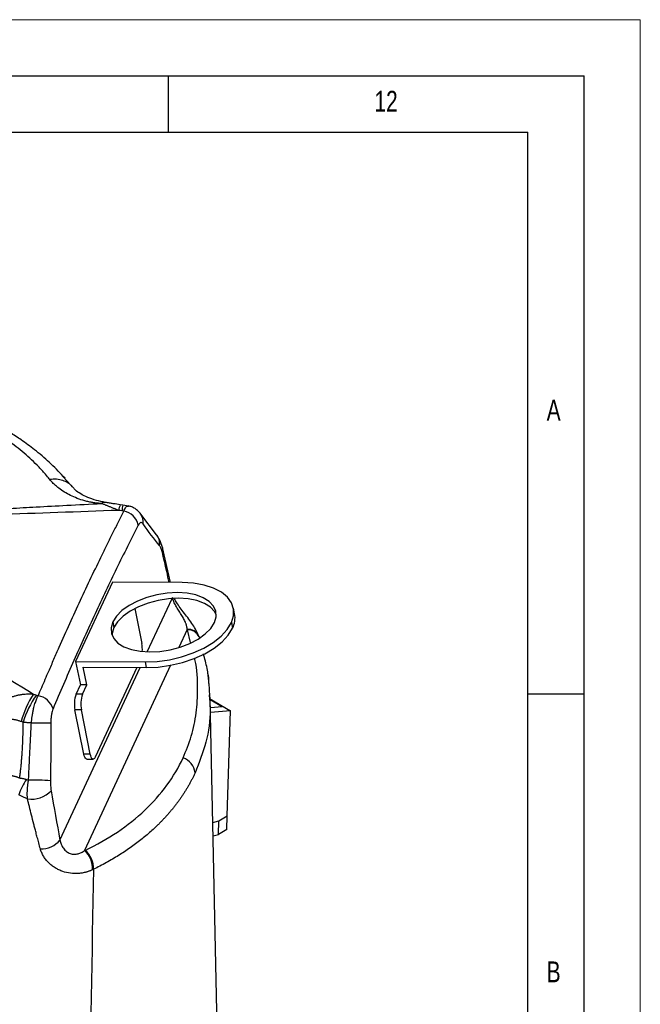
# Model space of a CAD drawing. Header units: millimetres. Extents: x 0 to 594, y 0 to 420.
# Tile 40 of 40: x 539 to 594, y 332 to 420. Entities that reach past the tile are written whole.
import ezdxf

# ---------------------------------------------------------------- set-up
doc = ezdxf.new("R2010")
doc.units = ezdxf.units.MM
doc.layers.add('FORMAT', color=7, linetype='Continuous')
doc.styles.add('SLDTEXTSTYLE0', font='TXT', dxfattribs={"width": 0.75})

msp = doc.modelspace()

# ---------------------------------------------------------------- linework, layer by layer
at = {"color": 7, "linetype": 'Continuous', "lineweight": 18}
for p in [(0.000041, 420.000053), (594.000041, 0.000053)]:
    msp.add_line(p, (594.000041, 420.000053), dxfattribs=at)
at = {"color": 7, "linetype": 'Continuous', "lineweight": 25}
for p, q in [((542.601306, 379.315578), (543.305596, 378.551741)), ((542.785712, 379.178691), (542.623283, 379.343293)), ((543.305596, 378.551741), (543.431485, 378.415208)), ((543.443838, 378.401628), (543.314638, 378.560569)), ((543.431485, 378.415208), (543.703017, 378.116685)), ((547.932286, 376.788451), (547.704357, 376.819032)), ((548.426049, 376.707906), (547.932286, 376.788451)), ((550.928574, 374.149873), (549.522713, 375.997231)), ((552.161382, 369.897579), (551.454894, 373.016628)), ((547.018254, 369.926517), (543.727751, 362.862136)), ((553.201387, 369.891727), (547.018254, 369.926517)), ((550.103985, 363.721819), (552.315168, 368.485741)), ((548.987825, 367.579592), (549.616483, 364.457075)), ((557.881608, 367.114239), (557.781225, 367.612837)), ((547.037692, 366.38496), (547.138075, 365.886361)), ((553.665005, 365.728363), (552.91249, 364.107095)), ((553.96472, 364.547574), (553.681949, 365.678731)), ((557.596581, 366.325549), (557.696964, 365.826951)), ((554.694578, 365.129265), (554.70894, 365.089369)), ((554.722223, 365.049635), (554.694675, 365.129018)), ((554.722347, 365.049303), (554.752346, 364.948574)), ((542.331076, 346.975341), (549.458831, 362.331855)), ((543.727751, 362.862136), (549.910884, 362.827346)), ((543.727751, 362.862136), (544.146014, 360.784642)), ((544.716765, 360.781431), (544.398885, 362.360326)), ((544.398885, 362.360326), (550.011267, 362.328747)), ((552.180937, 362.530988), (544.523246, 346.032746)), ((549.181682, 362.333415), (545.457958, 354.338951)), ((549.910884, 362.827346), (550.011267, 362.328747)), ((543.757898, 359.951395), (544.146014, 360.784642)), ((544.716765, 360.781431), (544.146014, 360.784642)), ((544.328648, 359.948183), (544.716765, 360.781431)), ((544.328648, 359.948183), (543.757898, 359.951395)), ((555.625117, 359.913172), (555.649472, 359.503635)), ((555.645925, 359.563279), (557.512112, 358.485952)), ((555.648427, 359.52121), (555.658931, 359.515146)), ((555.707553, 359.492554), (555.663628, 359.930372)), ((556.652916, 315.276207), (555.707357, 359.505687)), ((555.707757, 359.486959), (556.784308, 358.865479)), ((544.236859, 358.560935), (543.666108, 358.564147)), ((544.460808, 354.616909), (543.666108, 358.564147)), ((545.031558, 354.613698), (544.236859, 358.560935)), ((555.723105, 358.769056), (556.784308, 358.865479)), ((557.512112, 358.485952), (555.732614, 358.324264)), ((557.229142, 349.125835), (557.512112, 358.485952)), ((545.031558, 354.613698), (544.460808, 354.616909)), ((544.714276, 354.173175), (545.285027, 354.169964)), ((556.472526, 348.689049), (557.229142, 349.125835)), ((557.192115, 347.901023), (557.229142, 349.125835)), ((555.941685, 348.544745), (556.472526, 348.689049)), ((556.453412, 347.474763), (556.472526, 348.689049)), ((555.967384, 347.34264), (556.453412, 347.474763)), ((557.192115, 347.901023), (556.453409, 347.474578))]:
    msp.add_line(p, q, dxfattribs=at)
at = {"color": 7, "linetype": 'Continuous', "lineweight": 25, "flags": 128}
for points in [[(551.454783, 373.017069), (551.470274, 372.857928), (551.424259, 372.654276)], [(557.596581, 366.325549), (557.790508, 366.939424), (557.795006, 367.535679), (557.60994, 368.096198), (557.240932, 368.603949), (556.699194, 369.043505), (556.001187, 369.40151), (555.16812, 369.667086), (554.225304, 369.832163), (553.201387, 369.891727)], [(556.074579, 366.334113), (556.227856, 366.850067), (556.201601, 367.34717), (555.996824, 367.80632), (555.621393, 368.20987), (555.089737, 368.542313), (554.422287, 368.790872), (553.644692, 368.945998), (552.786835, 369.001726), (551.881683, 368.955917), (550.96402, 368.810331), (550.069112, 368.570562), (549.23135, 368.245824), (548.482927, 367.848597), (547.852606, 367.394147), (547.36461, 366.899937), (547.037692, 366.38496)], [(556.239119, 367.04296), (556.097207, 367.307721), (555.721777, 367.711271), (555.190121, 368.043714), (554.52267, 368.292274), (553.745075, 368.447399), (552.887218, 368.503128), (551.982066, 368.457319), (551.064403, 368.311732), (550.169495, 368.071963), (549.331733, 367.747225), (548.58331, 367.349999), (547.952989, 366.895548), (547.464993, 366.401339), (547.138075, 365.886361)], [(547.037692, 366.38496), (546.884415, 365.869006), (546.91067, 365.371902), (547.115447, 364.912753), (547.490877, 364.509203), (548.022533, 364.17676), (548.689984, 363.9282), (549.467579, 363.773075), (550.325436, 363.717346), (551.230588, 363.763155), (552.14825, 363.908742), (553.043159, 364.148511), (553.880921, 364.473249), (554.629344, 364.870475), (555.259664, 365.324926), (555.747661, 365.819136), (556.074579, 366.334113)], [(547.138075, 365.886361), (546.984798, 365.370407), (546.973535, 365.177515)], [(549.910884, 362.827346), (550.984792, 362.875106), (552.076059, 363.028738), (553.151529, 363.283576), (554.178523, 363.631875), (555.125838, 364.063052), (555.964689, 364.564007), (556.669588, 365.119518), (557.219118, 365.712707), (557.596581, 366.325549)], [(550.011267, 362.328747), (551.085175, 362.376507), (552.176442, 362.53014), (553.251912, 362.784977), (554.278906, 363.133276), (555.226221, 363.564454), (556.065072, 364.065409), (556.769971, 364.62092), (557.319501, 365.214109), (557.696964, 365.826951)], [(544.714276, 354.173175), (544.654997, 354.192227), (544.597423, 354.248977), (544.544555, 354.341242), (544.498426, 354.465478), (544.460808, 354.616909)], [(545.457958, 354.338951), (545.404197, 354.246399), (545.346072, 354.189339), (545.285817, 354.169963), (545.225748, 354.189016), (545.168173, 354.245765), (545.115306, 354.338031), (545.069176, 354.462266), (545.031558, 354.613698)]]:
    msp.add_lwpolyline(points, dxfattribs=at)
at = {"color": 7, "linetype": 'Continuous', "lineweight": 25}
for centre, radius, start, end in [((546.336351, 376.514201), 0.518844, 83.41983415, 126.7930904), ((549.028984, 376.159706), 1.479769, 153.54000773, 173.68734612), ((551.734037, 375.853615), 3.915, 166.18526322, 173.69132156), ((547.681276, 374.620565), 1.672747, 13.61869938, 78.29026571), ((548.527939, 375.291177), 1.219638, 351.46934797, 36.55372437), ((549.945842, 373.356677), 1.262894, 352.34207304, 38.95140954), ((555.905531, 366.740794), 2.011054, 332.97302845, 10.70171913), ((553.744195, 364.680225), 1.051126, 25.28996796, 94.32066787), ((553.743202, 364.605412), 1.075065, 24.38692828, 93.26625243), ((546.732972, 363.918679), 2.933344, 356.72419252, 10.57621911), ((547.175923, 355.277349), 8.593616, 146.94860961, 164.88197972), ((546.727981, 355.244078), 7.982627, 144.51689428, 163.96414532), ((540.092555, 358.156777), 1.693287, 16.98079408, 79.80226019), ((546.2085, 359.092586), 2.59673, 160.68709047, 191.74180864), ((546.779251, 359.089375), 2.59673, 160.68709047, 191.74180864), ((540.26625, 415.918374), 58.524883, 269.53091333, 271.22459834), ((552.806789, 352.794038), 1.563689, 5.86637352, 72.05295059), ((544.660202, 348.814541), 6.390685, 146.21909993, 159.99627233), ((539.641512, 322.397904), 29.916479, 86.47201588, 90.20796834), ((539.82703, 352.959687), 2.341811, 260.43359284, 317.14004963), ((540.69151, 348.275648), 2.0926, 267.09821795, 321.58276859), ((543.120395, 344.447538), 2.116808, 356.89167545, 48.49235017), ((543.220799, 344.465977), 2.088422, 357.34149077, 49.60373058)]:
    msp.add_arc(centre, radius, start, end, dxfattribs=at)
for points, knots in [([(541.439499, 379.057976), (541.400326, 379.106813), (541.244108, 379.30157), (540.877118, 379.734323), (540.324462, 380.326368), (539.658165, 380.965269), (538.743461, 381.760477), (537.485471, 382.71181), (536.187994, 383.530276), (535.220774, 384.072899), (534.659811, 384.370929), (534.084842, 384.660133), (533.496172, 384.940341), (532.89412, 385.211373), (532.279001, 385.473053), (531.651132, 385.725201), (531.01084, 385.967643), (530.358445, 386.200185), (529.694333, 386.422717), (529.018637, 386.634807), (528.332436, 386.837226), (527.866817, 386.96311), (527.633772, 387.026115)], [0, 0, 0, 0, 0.014027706, 0.055940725, 0.12556729, 0.189248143, 0.250250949, 0.374308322, 0.500781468, 0.539006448, 0.577237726, 0.615481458, 0.653743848, 0.692031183, 0.730349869, 0.768706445, 0.807107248, 0.845558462, 0.884066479, 0.922637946, 0.961279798, 1, 1, 1, 1]), ([(542.623283, 379.343293), (542.221013, 379.768097), (541.433174, 380.600067), (540.148826, 381.671431), (538.961629, 382.545153), (537.922845, 383.227379), (536.960978, 383.804431), (535.829378, 384.426559), (534.462368, 385.100605), (532.717073, 385.848642), (530.618973, 386.625416), (529.001573, 387.080447), (528.120525, 387.328317)], [0, 0, 0, 0, 0.116110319, 0.227399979, 0.319532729, 0.393122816, 0.460187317, 0.526897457, 0.626327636, 0.728773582, 0.852254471, 1, 1, 1, 1]), ([(543.431485, 378.415208), (543.329262, 378.540973), (543.205704, 378.654869), (542.920672, 378.846975), (542.759239, 378.925081), (542.40978, 379.037829), (542.221872, 379.072432), (541.834963, 379.097139), (541.636097, 379.08729), (541.439499, 379.057976)], [0, 0, 0, 0, 0.25, 0.25, 0.5, 0.5, 0.75, 0.75, 1, 1, 1, 1]), ([(546.025601, 376.929693), (545.981034, 376.932342), (545.888504, 376.937841), (545.745338, 376.949702), (545.592698, 376.965327), (545.430748, 376.985685), (545.263942, 377.010873), (545.08559, 377.042486), (544.904893, 377.079524), (544.722008, 377.122203), (544.367027, 377.21496), (543.866702, 377.380224), (543.26006, 377.645894), (542.71227, 377.948323), (542.276838, 378.248423), (541.932837, 378.533265), (541.712275, 378.746934), (541.550201, 378.923675), (541.476047, 379.013637), (541.439499, 379.057976)], [0, 0, 0, 0, 0.0217058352, 0.0450658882, 0.0701351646, 0.0969773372, 0.1256641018, 0.1541334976, 0.1880430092, 0.2193990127, 0.2506899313, 0.3790177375, 0.5012378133, 0.6233803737, 0.7493486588, 0.831771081, 0.9162957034, 0.9587453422, 1, 1, 1, 1]), ([(546.395854, 377.029619), (546.110826, 377.086025), (545.509022, 377.205119), (544.776079, 377.478029), (544.132473, 377.790726), (543.845489, 378.008817), (543.699447, 378.119801)], [0, 0, 0, 0, 0.220690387, 0.465962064, 0.728234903, 1, 1, 1, 1]), ([(525.89734, 375.579774), (526.33506, 375.617009), (527.170919, 375.688111), (528.422071, 375.797173), (529.651255, 375.906205), (530.687298, 376.003207), (531.51483, 376.080077), (532.108245, 376.126696), (532.735409, 376.172351), (533.582655, 376.232258), (534.66187, 376.305312), (536.154606, 376.39943), (537.998377, 376.506871), (540.338232, 376.635839), (543.055182, 376.779198), (544.993455, 376.8774), (546.025601, 376.929693)], [0, 0, 0, 0, 0.065446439, 0.124974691, 0.18746575, 0.249968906, 0.281221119, 0.31246455, 0.338904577, 0.374951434, 0.439002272, 0.499938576, 0.597244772, 0.712959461, 0.847148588, 1, 1, 1, 1]), ([(547.558188, 376.322412), (547.513869, 376.339217), (547.425376, 376.372771), (547.295331, 376.423452), (547.167585, 376.474032), (547.042309, 376.524361), (546.919455, 376.574226), (546.79904, 376.623421), (546.681063, 376.67173), (546.56553, 376.718934), (546.452454, 376.764799), (546.341829, 376.80911), (546.23374, 376.851566), (546.127933, 376.892168), (546.059759, 376.917173), (546.025601, 376.929702)], [0, 0, 0, 0, 0.077179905, 0.154107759, 0.230843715, 0.307447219, 0.383976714, 0.460489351, 0.537040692, 0.613684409, 0.690472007, 0.767452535, 0.844672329, 0.922174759, 1, 1, 1, 1]), ([(547.704357, 376.819032), (547.493124, 376.85094), (547.166397, 376.900294), (546.724338, 376.976595), (546.508987, 377.011357), (546.395865, 377.029618)], [0, 0, 0, 0, 0.464732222, 0.718826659, 1, 1, 1, 1]), ([(547.558188, 376.322412), (543.951974, 376.187528), (540.342741, 376.061184), (535.826436, 375.91719), (534.92294, 375.88907), (533.115867, 375.833046), (532.212126, 375.805622), (529.50286, 375.717657), (527.701057, 375.646337), (525.900905, 375.570221)], [0, 0, 0, 0, 0.5, 0.5, 0.625, 0.625, 0.75, 0.75, 1, 1, 1, 1]), ([(540.392344, 359.823314), (540.496795, 360.068203), (540.704766, 360.555799), (541.016272, 361.280511), (541.380272, 362.122176), (541.796407, 363.076933), (542.424067, 364.501051), (543.21118, 366.258392), (544.162341, 368.332636), (545.119011, 370.36876), (545.919957, 372.032815), (546.563614, 373.347758), (547.046954, 374.323468), (547.532937, 375.295412), (547.857499, 375.936173), (548.020766, 376.258499)], [0, 0, 0, 0, 0.0420187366, 0.083663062, 0.1250069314, 0.1878003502, 0.2499998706, 0.3749917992, 0.5000003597, 0.6250087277, 0.750000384, 0.8121987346, 0.8749931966, 0.9371168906, 1, 1, 1, 1]), ([(548.020766, 376.258499), (548.070589, 376.369645), (548.170208, 376.591875), (548.310916, 376.726731), (548.395115, 376.700814), (548.425101, 376.691584)], [0, 0, 0, 0, 0.3918102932, 0.7834082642, 1, 1, 1, 1]), ([(549.522722, 375.997218), (549.447732, 376.089764), (549.297632, 376.275003), (549.020705, 376.484212), (548.726524, 376.63843), (548.524481, 376.688), (548.42447, 376.712537)], [0, 0, 0, 0, 0.252114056, 0.504629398, 0.754793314, 1, 1, 1, 1]), ([(549.734084, 375.110258), (549.699961, 375.157394), (549.664644, 375.190939), (549.591641, 375.23104), (549.554405, 375.237044), (549.480857, 375.220951), (549.443732, 375.198439), (549.373019, 375.126483), (549.339196, 375.077381), (549.306993, 375.014429)], [0, 0, 0, 0, 0.25, 0.25, 0.5, 0.5, 0.75, 0.75, 1, 1, 1, 1]), ([(549.306993, 375.014429), (548.6561, 373.742037), (548.008692, 372.451459), (546.722951, 369.822968), (546.084648, 368.48489), (544.818114, 365.756183), (544.190262, 364.366369), (542.944386, 361.540572), (542.326328, 360.104746), (541.712019, 358.651303)], [0, 0, 0, 0, 0.25, 0.25, 0.5, 0.5, 0.75, 0.75, 1, 1, 1, 1]), ([(551.454894, 373.016628), (551.389905, 373.245061), (551.268732, 373.67097), (551.036262, 373.998248), (550.928476, 374.149993)], [0, 0, 0, 0, 0.536342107, 1, 1, 1, 1]), ([(551.424259, 372.654276), (551.409706, 372.715519), (551.393858, 372.772749), (551.359673, 372.879507), (551.341265, 372.929111), (551.283823, 373.063075), (551.242196, 373.134188), (551.197472, 373.188386)], [0, 0, 0, 0, 0.25, 0.25, 0.5, 0.5, 1, 1, 1, 1]), ([(552.054807, 369.898179), (551.983293, 370.223428), (551.778459, 371.155027), (551.563906, 372.063184), (551.424259, 372.654276)], [0, 0, 0, 0, 0.349129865, 1, 1, 1, 1]), ([(523.398698, 370.126091), (524.764272, 369.26902), (526.135494, 368.415668), (528.214229, 367.150039), (528.909416, 366.729657), (530.298369, 365.88795), (530.992721, 365.467011), (534.460519, 363.359706), (537.22173, 361.665228), (539.972911, 359.96423)], [0, 0, 0, 0, 0.25, 0.25, 0.375, 0.375, 0.5, 0.5, 1, 1, 1, 1]), ([(553.665005, 365.728363), (553.66145, 365.758255), (553.654425, 365.817342), (553.638606, 365.90672), (553.619127, 365.995464), (553.595709, 366.083838), (553.568553, 366.171964), (553.537733, 366.260022), (553.471009, 366.431483), (553.346442, 366.691118), (553.127229, 367.05922), (552.923293, 367.37331), (552.764014, 367.627845), (552.654352, 367.814652), (552.553051, 368.005147), (552.470313, 368.186657), (552.398928, 368.3749), (552.367796, 368.496721), (552.350919, 368.562763)], [0, 0, 0, 0, 0.038175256, 0.075460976, 0.111905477, 0.147560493, 0.182481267, 0.216726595, 0.250358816, 0.378982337, 0.499816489, 0.624443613, 0.68487809, 0.749515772, 0.808723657, 0.874942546, 0.932202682, 1, 1, 1, 1]), ([(554.694675, 365.129018), (554.539774, 365.464194), (554.307459, 365.966885), (553.807125, 366.639265), (553.411016, 367.142942), (553.034141, 367.633822), (552.726322, 368.080971), (552.599308, 368.340877), (552.541542, 368.459083)], [0, 0, 0, 0, 0.309544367, 0.464248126, 0.614007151, 0.755209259, 0.888668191, 1, 1, 1, 1]), ([(553.288621, 354.28164), (553.553029, 354.92396), (554.08379, 356.213323), (554.510163, 358.277411), (554.621041, 360.551246), (554.556342, 362.193909), (554.320762, 363.123904), (554.309508, 363.168332)], [0, 0, 0, 0, 0.23417807, 0.47007794, 0.706892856, 0.985997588, 1, 1, 1, 1]), ([(555.663628, 359.930372), (555.625087, 360.698768), (555.565155, 361.893622), (555.222613, 363.1181), (555.100355, 363.555133)], [0, 0, 0, 0, 0.64308673, 1, 1, 1, 1]), ([(555.47207, 361.839718), (555.490566, 361.768383), (555.573659, 361.447906), (555.56966, 361.138505), (555.566552, 360.897973)], [0, 0, 0, 0, 0.2225876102, 1, 1, 1, 1]), ([(538.050043, 359.72135), (538.093708, 359.736716), (538.180986, 359.76743), (538.3137, 359.807919), (538.4475, 359.844307), (538.582457, 359.876234), (538.718462, 359.903845), (538.855466, 359.927165), (539.028552, 359.951103), (539.237858, 359.971161), (539.483174, 359.981534), (539.728377, 359.980321), (539.891422, 359.969592), (539.972911, 359.96423)], [0, 0, 0, 0, 0.071285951, 0.142487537, 0.213639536, 0.284778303, 0.355941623, 0.427168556, 0.498499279, 0.624515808, 0.749944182, 0.875021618, 1, 1, 1, 1]), ([(539.787106, 357.395452), (539.790729, 357.43722), (539.798203, 357.523386), (539.811981, 357.656406), (539.828443, 357.796879), (539.848106, 357.944468), (539.88033, 358.159365), (539.930196, 358.436397), (539.997909, 358.739795), (540.067981, 359.00178), (540.135668, 359.218606), (540.203197, 359.407498), (540.268961, 359.569309), (540.331477, 359.707036), (540.372726, 359.785837), (540.392341, 359.823309)], [0, 0, 0, 0, 0.044254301, 0.091294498, 0.141164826, 0.193898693, 0.249515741, 0.373726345, 0.499648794, 0.599298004, 0.692797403, 0.779783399, 0.860032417, 0.933440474, 1, 1, 1, 1]), ([(555.649472, 359.503635), (555.672214, 359.207471), (555.773023, 357.894672), (555.410447, 355.669077), (554.710999, 353.85718), (554.362289, 352.95386)], [0, 0, 0, 0, 0.127461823, 0.564996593, 1, 1, 1, 1]), ([(541.712019, 358.651303), (541.681624, 358.579388), (541.654358, 358.496842), (541.605913, 358.311071), (541.58532, 358.209777), (541.551904, 357.995307), (541.538874, 357.880005), (541.521624, 357.646654), (541.517175, 357.527851), (541.517023, 357.406858)], [0, 0, 0, 0, 0.25, 0.25, 0.5, 0.5, 0.75, 0.75, 1, 1, 1, 1]), ([(538.879727, 357.518634), (538.839414, 357.533545), (538.761233, 357.562463), (538.645279, 357.599604), (538.535245, 357.630657), (538.423579, 357.657294), (538.311111, 357.678751), (538.192414, 357.694542), (538.074675, 357.702894), (537.994427, 357.700678), (537.955185, 357.699595)], [0, 0, 0, 0, 0.137423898, 0.266518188, 0.387421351, 0.500211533, 0.629754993, 0.748630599, 0.877077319, 1, 1, 1, 1]), ([(538.744292, 352.503942), (538.761261, 352.632125), (538.795639, 352.891807), (538.841351, 353.287219), (538.883448, 353.693182), (538.92127, 354.109726), (538.954785, 354.536783), (538.991172, 355.084983), (539.025258, 355.76628), (539.050944, 356.592504), (539.054263, 357.15861), (539.055966, 357.44919)], [0, 0, 0, 0, 0.078273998, 0.15857316, 0.240899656, 0.325255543, 0.411642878, 0.500063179, 0.657617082, 0.82425592, 1, 1, 1, 1]), ([(539.787106, 357.395452), (539.738901, 357.397973), (539.641833, 357.40305), (539.496341, 357.412389), (539.349919, 357.423109), (539.202741, 357.435239), (539.105074, 357.444522), (539.055966, 357.44919)], [0, 0, 0, 0, 0.194914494, 0.392492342, 0.592614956, 0.795159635, 1, 1, 1, 1]), ([(539.532924, 352.314186), (539.541424, 352.494337), (539.558524, 352.856735), (539.584563, 353.403504), (539.611125, 353.956486), (539.638312, 354.515567), (539.666233, 355.080567), (539.695049, 355.651321), (539.724778, 356.227721), (539.755393, 356.809737), (539.776501, 357.199586), (539.787106, 357.395452)], [0, 0, 0, 0, 0.106345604, 0.213928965, 0.322739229, 0.432757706, 0.543957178, 0.65628918, 0.76974264, 0.884314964, 1, 1, 1, 1]), ([(544.574244, 346.056479), (545.59429, 346.546285), (546.55532, 347.092232), (548.334422, 348.288141), (549.152433, 348.938082), (550.62596, 350.328887), (551.281439, 351.069715), (552.417428, 352.625247), (552.897928, 353.439904), (553.288621, 354.28164)], [0, 0, 0, 0, 0.25, 0.25, 0.5, 0.5, 0.75, 0.75, 1, 1, 1, 1]), ([(534.862975, 352.440494), (534.898336, 352.455367), (534.968718, 352.48497), (535.077164, 352.526213), (535.186937, 352.5649), (535.29824, 352.600881), (535.410961, 352.634272), (535.525098, 352.665082), (535.640621, 352.693345), (535.757542, 352.719076), (535.87567, 352.74225), (535.994559, 352.76279), (536.11367, 352.780653), (536.232703, 352.795851), (536.351604, 352.808447), (536.470381, 352.818491), (536.589024, 352.826021), (536.707536, 352.831071), (536.825906, 352.83366), (536.944117, 352.833811), (537.061864, 352.831519), (537.17869, 352.82684), (537.294176, 352.81982), (537.408186, 352.810545), (537.520753, 352.799058), (537.631885, 352.785405), (537.741608, 352.76962), (537.849925, 352.751734), (537.956866, 352.731767), (538.062398, 352.709733), (538.166344, 352.685691), (538.268347, 352.659741), (538.368128, 352.632001), (538.465602, 352.602557), (538.560775, 352.571407), (538.653849, 352.538732), (538.714186, 352.515523), (538.744292, 352.503942)], [0, 0, 0, 0, 0.03120424, 0.062108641, 0.092759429, 0.123200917, 0.153475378, 0.183623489, 0.213682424, 0.243691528, 0.273707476, 0.303610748, 0.333247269, 0.362618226, 0.391781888, 0.420764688, 0.449607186, 0.478346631, 0.507016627, 0.535643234, 0.564258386, 0.592684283, 0.620835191, 0.648764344, 0.676493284, 0.704057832, 0.731490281, 0.75882388, 0.786076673, 0.813300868, 0.840487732, 0.867535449, 0.894353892, 0.920978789, 0.9474452, 0.973776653, 1, 1, 1, 1]), ([(538.744298, 352.503944), (538.777417, 352.4993), (538.843678, 352.490009), (538.943799, 352.472007), (539.044384, 352.451026), (539.145429, 352.426682), (539.246873, 352.399319), (539.314555, 352.378373), (539.348457, 352.367881)], [0, 0, 0, 0, 0.1659705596, 0.332057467, 0.4983818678, 0.6650655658, 0.8322307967, 1, 1, 1, 1]), ([(554.362289, 352.95386), (554.322913, 352.870232), (554.244142, 352.702936), (554.119679, 352.454317), (553.990577, 352.207366), (553.856395, 351.962286), (553.717263, 351.719067), (553.573161, 351.477753), (553.42411, 351.238376), (553.270119, 351.00097), (553.111204, 350.765568), (552.947377, 350.532203), (552.778653, 350.30091), (552.605049, 350.071722), (552.42658, 349.844672), (552.243264, 349.619794), (552.055117, 349.397121), (551.862158, 349.176685), (551.664406, 348.958521), (551.461881, 348.742661), (551.254603, 348.529138), (551.042593, 348.317985), (550.763017, 348.04869), (550.40973, 347.72417), (549.974998, 347.34851), (549.523249, 346.98107), (549.054564, 346.622095), (548.569035, 346.27183), (548.066769, 345.930516), (547.547855, 345.598419), (547.012509, 345.27571), (546.460529, 344.96291), (545.89332, 344.65924), (545.502636, 344.465926), (545.306974, 344.36911)], [0, 0, 0, 0, 0.023665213, 0.047341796, 0.07102994, 0.094729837, 0.118441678, 0.142165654, 0.165901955, 0.189650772, 0.213412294, 0.23718671, 0.260974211, 0.284774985, 0.30858922, 0.332417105, 0.356258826, 0.380114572, 0.40398453, 0.427868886, 0.451767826, 0.475681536, 0.499610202, 0.544374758, 0.589280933, 0.63432991, 0.679522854, 0.724860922, 0.770345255, 0.815976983, 0.861757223, 0.90768708, 0.953767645, 1, 1, 1, 1]), ([(539.437843, 350.650442), (539.43552, 350.685342), (539.430891, 350.754855), (539.426181, 350.861499), (539.423148, 350.968959), (539.421938, 351.077101), (539.422491, 351.185524), (539.424789, 351.293907), (539.428793, 351.401925), (539.434459, 351.509274), (539.441736, 351.615663), (539.450567, 351.720822), (539.460889, 351.824502), (539.472641, 351.926471), (539.485742, 352.026525), (539.500164, 352.124471), (539.515686, 352.220164), (539.527218, 352.283089), (539.532914, 352.314169)], [0, 0, 0, 0, 0.069126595, 0.137686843, 0.20560144, 0.272793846, 0.339190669, 0.404722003, 0.469321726, 0.532927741, 0.595482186, 0.65693158, 0.717226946, 0.776323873, 0.834182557, 0.890767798, 0.946048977, 1, 1, 1, 1]), ([(541.482454, 352.257687), (541.481287, 352.179906), (541.481624, 352.10248), (541.48544, 351.948375), (541.488958, 351.871224), (541.504252, 351.645558), (541.520594, 351.50227), (541.543621, 351.366767)], [0, 0, 0, 0, 0.25, 0.25, 0.5, 0.5, 1, 1, 1, 1]), ([(539.437843, 350.650442), (539.389603, 350.667918), (539.294108, 350.702513), (539.155582, 350.758222), (539.022376, 350.815809), (538.894739, 350.875464), (538.772295, 350.936648), (538.693853, 350.97949), (538.655065, 351.000675)], [0, 0, 0, 0, 0.175598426, 0.347610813, 0.516040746, 0.680900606, 0.842210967, 1, 1, 1, 1]), ([(540.585574, 346.185732), (540.537983, 346.361339), (540.446789, 346.697833), (540.31734, 347.183306), (540.200614, 347.626069), (540.096419, 348.025855), (539.962579, 348.544225), (539.800819, 349.17972), (539.613234, 349.930872), (539.494801, 350.416764), (539.437843, 350.650442)], [0, 0, 0, 0, 0.120106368, 0.230144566, 0.330129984, 0.420077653, 0.500001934, 0.678935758, 0.845591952, 1, 1, 1, 1]), ([(542.331076, 346.975341), (542.336791, 346.946026), (542.347881, 346.889137), (542.368894, 346.806984), (542.391701, 346.730608), (542.415994, 346.660078), (542.458952, 346.549405), (542.527328, 346.407183), (542.636728, 346.235064), (542.762855, 346.084075), (542.959082, 345.907231), (543.239077, 345.755349), (543.600926, 345.694103), (543.884632, 345.730784), (544.0962, 345.796858), (544.244043, 345.860489), (544.388336, 345.93884), (544.477675, 346.001026), (544.523246, 346.032746)], [0, 0, 0, 0, 0.028333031, 0.054983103, 0.079951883, 0.103241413, 0.124854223, 0.190934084, 0.250035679, 0.314677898, 0.37511993, 0.500599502, 0.621163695, 0.749503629, 0.808783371, 0.870089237, 0.933734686, 1, 1, 1, 1]), ([(545.234088, 344.332756), (545.201932, 344.31754), (545.13809, 344.287329), (545.039779, 344.245697), (544.94081, 344.207208), (544.841243, 344.172099), (544.741434, 344.140304), (544.568087, 344.090826), (544.317571, 344.036041), (543.861596, 343.980682), (543.274846, 343.995522), (542.680462, 344.133117), (542.231054, 344.316011), (541.902886, 344.493435), (541.597878, 344.705253), (541.317367, 344.952369), (541.070697, 345.227392), (540.895395, 345.480049), (540.777132, 345.691029), (540.699818, 345.854557), (540.634593, 346.019339), (540.601873, 346.130407), (540.585574, 346.185732)], [0, 0, 0, 0, 0.02174629, 0.043174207, 0.064264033, 0.084996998, 0.105355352, 0.12532243, 0.189051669, 0.250261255, 0.378273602, 0.499510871, 0.562688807, 0.624598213, 0.68772436, 0.749493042, 0.812881, 0.874660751, 0.906616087, 0.938068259, 0.969150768, 1, 1, 1, 1])]:
    msp.add_open_spline(points, degree=3, knots=knots, dxfattribs=at)
for points in [[(547.842745, 376.283814), (547.74774, 376.295776), (547.65286, 376.308647), (547.558188, 376.322412)], [(548.020766, 376.258499), (547.961627, 376.267895), (547.902283, 376.276318), (547.842745, 376.283814)], [(551.197472, 373.188386), (550.704148, 373.78621), (550.21824, 374.441449), (549.734084, 375.110258)], [(553.681949, 365.678731), (553.676561, 365.695262), (553.670912, 365.711809), (553.665005, 365.728363)], [(539.972911, 359.96423), (540.058515, 359.936254), (540.143512, 359.9074), (540.227834, 359.877697)], [(540.227834, 359.877697), (540.282097, 359.858582), (540.336927, 359.840443), (540.392344, 359.823314)], [(539.055966, 357.44919), (538.997706, 357.472946), (538.938942, 357.496095), (538.879727, 357.518634)], [(541.517023, 357.406858), (541.514871, 355.690308), (541.508196, 353.973835), (541.482454, 352.257687)], [(539.348457, 352.367881), (539.409293, 352.348503), (539.470794, 352.330683), (539.532924, 352.314186)], [(541.543621, 351.366767), (541.795756, 349.883085), (542.058419, 348.419619), (542.331076, 346.975341)], [(544.523246, 346.032746), (544.540435, 346.040496), (544.557436, 346.048408), (544.574244, 346.056479)], [(545.306974, 344.36911), (545.053517, 329.272131), (544.78223, 313.887206), (544.493102, 298.231949)], [(545.306974, 344.36911), (545.282955, 344.35679), (545.258657, 344.34467), (545.234089, 344.332756)]]:
    msp.add_open_spline(points, degree=3, dxfattribs=at)
at = {"layer": 'FORMAT'}
for p, q in [((15.000041, 415.000053), (589.000041, 415.000053)), ((552.000041, 410.000053), (552.000041, 415.000053)), ((589.000041, 5.000053), (589.000041, 415.000053)), ((20.000041, 410.000053), (584.000041, 410.000053)), ((584.000041, 10.000053), (584.000041, 410.000053)), ((584, 360), (589, 360))]:
    msp.add_line(p, q, dxfattribs=at)

# ---------------------------------------------------------------- texts
at = {"layer": 'FORMAT', "attachment_point": 1, "style": 'SLDTEXTSTYLE0'}
for s, insert, char_height in [('12', (570.333341, 413.668016), 1.8520833), ('A', (585.666682, 386.168016), 1.852083), ('B', (585.666682, 336.168016), 1.852083)]:
    msp.add_mtext(s, dxfattribs=dict(at, insert=insert, char_height=char_height))

doc.saveas('drawing.dxf')
